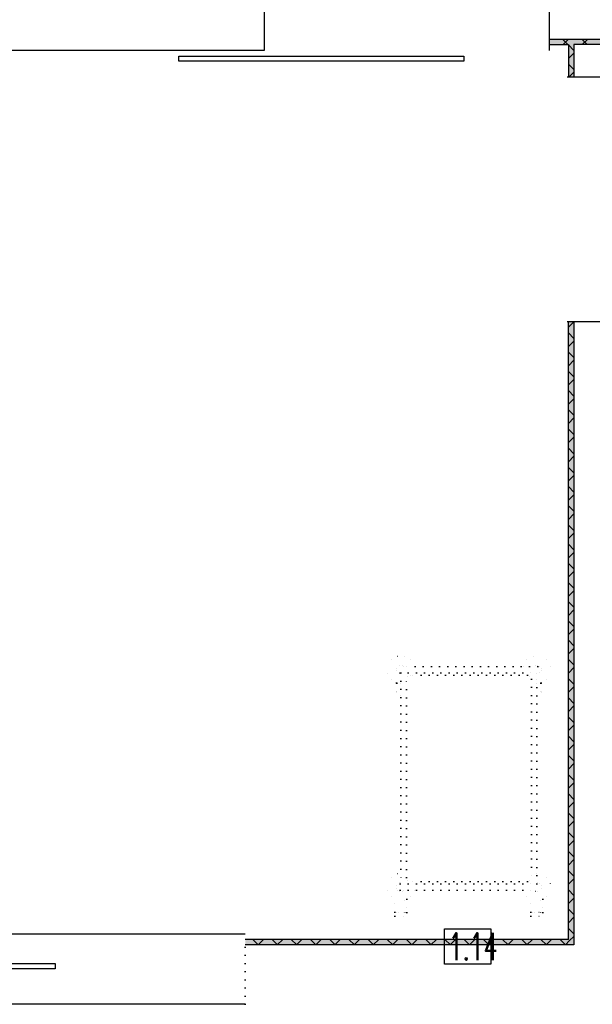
# Model space of a CAD drawing. Header units: millimetres. Extents: x 0 to 40100, y 0 to 29075.
# Tile 12 of 119: x 10608 to 12715, y 14220 to 17845. Entities that reach past the tile are written whole.
import ezdxf

# ---------------------------------------------------------------- set-up
doc = ezdxf.new("R2010")
doc.units = ezdxf.units.MM
doc.header["$MEASUREMENT"] = 0
doc.linetypes.add('AUSGEZOGEN', pattern=[0, 0])
doc.linetypes.add('PUNKTIERT', pattern=[30, 0, -30])
doc.layers.get('0').update_dxf_attribs({"linetype": 'CONTINUOUS'})
for name, color, linetype, true_color in [('ibmp_KT_Einrichtung', 7, 'AUSGEZOGEN', 0x000080), ('ibmp_KT_Fenster_Türen_Durchbrüche', 7, 'AUSGEZOGEN', 0x008080), ('ibmp_KT_Grundriss', 6, 'AUSGEZOGEN', 0xff00ff), ('ibmp_KT_Grundriss_Grundfläche', 7, 'AUSGEZOGEN', 0xffc6ff), ('ibmp_KT_Grundriss_Schraffur', 6, 'AUSGEZOGEN', 0xff00ff), ('IBMP_KT_POS-NUMMERN', 7, 'AUSGEZOGEN', 0xff8c55)]:
    doc.layers.add(name, color=color, linetype=linetype, true_color=true_color)
doc.styles.get("Standard").update_dxf_attribs({"font": 'TXT.SHX'})

# ---------------------------------------------------------------- blocks, each defined once
blk = doc.blocks.new('_SWS_COLOR_BLOCK_46')
at = {"layer": 'ibmp_KT_Grundriss_Grundfläche', "color": 0, "true_color": 0xfefefe}
for points in [[(12558, 17754), (19024.7, 17774), (19004.7, 17754)], [(12558, 17754), (12558, 17774), (19024.7, 17774)]]:
    blk.add_solid(points, dxfattribs=at)
at = {"color": 0, "true_color": 0x000000}
blk.add_attdef('', (0, 0), '', height=1, dxfattribs=at)
blk = doc.blocks.new('_SWS_COLOR_BLOCK_108')
at = {"layer": 'ibmp_KT_Grundriss_Grundfläche', "color": 0, "true_color": 0xfefefe}
for points in [[(12627.3, 17754), (12647.3, 17634), (12627.3, 17634)], [(12627.3, 17754), (12647.3, 17754), (12647.3, 17634)]]:
    blk.add_solid(points, dxfattribs=at)
at = {"color": 0, "true_color": 0x000000}
blk.add_attdef('', (0, 0), '', height=1, dxfattribs=at)
blk = doc.blocks.new('_SWS_COLOR_BLOCK_109')
at = {"layer": 'ibmp_KT_Grundriss_Grundfläche', "color": 0, "true_color": 0xfefefe}
for points in [[(12627.3, 16734), (12647.3, 14439), (12627.3, 14459)], [(12627.3, 16734), (12647.3, 16734), (12647.3, 14439)]]:
    blk.add_solid(points, dxfattribs=at)
at = {"color": 0, "true_color": 0x000000}
blk.add_attdef('', (0, 0), '', height=1, dxfattribs=at)
blk = doc.blocks.new('_SWS_COLOR_BLOCK_110')
at = {"layer": 'ibmp_KT_Grundriss_Grundfläche', "color": 0, "true_color": 0xfefefe}
for points in [[(12627.3, 14459), (11438, 14439), (11438, 14459)], [(12627.3, 14459), (12647.3, 14439), (11438, 14439)]]:
    blk.add_solid(points, dxfattribs=at)
at = {"color": 0, "true_color": 0x000000}
blk.add_attdef('', (0, 0), '', height=1, dxfattribs=at)
blk = doc.blocks.new('BLOCK_00290')
at = {"layer": 'ibmp_KT_Einrichtung', "color": 0, "linetype": 'PUNKTIERT', "true_color": 0x000000}
for p, q in [((11974.5, 15488.7), (11961.1, 15465.5)), ((11974.5, 15488.7), (11997.7, 15502.1)), ((11997.7, 15502.1), (12024.5, 15502.1)), ((12024.5, 15502.1), (12047.7, 15488.7)), ((12047.7, 15488.7), (12061.1, 15465.5)), ((12047.7, 15488.7), (12047.71, 15488.7)), ((12047.71, 15488.7), (12061.1, 15465.5)), ((12474.5, 15488.7), (12461.1, 15465.5)), ((12474.5, 15488.7), (12497.7, 15502.1)), ((12497.7, 15502.1), (12524.5, 15502.1)), ((12547.7, 15488.7), (12524.5, 15502.1)), ((12547.7, 15488.7), (12561.1, 15465.5)), ((12547.7, 15488.7), (12547.71, 15488.7)), ((12561.1, 15465.5), (12547.71, 15488.7)), ((11961.1, 15438.68), (11961.1, 15465.5)), ((11995.45, 15456.28), (11999.65, 15463.56)), ((11995.46, 15447.9), (11995.45, 15456.28)), ((11995.46, 15447.9), (11999.65, 15440.64)), ((12006.91, 15467.74), (11999.65, 15463.56)), ((12015.29, 15467.74), (12006.91, 15467.74)), ((12514.32, 15464.1), (12007.88, 15464.1)), ((12021.61, 15464.1), (12015.29, 15467.74)), ((12061.1, 15464.1), (12061.1, 15465.5)), ((12461.1, 15464.1), (12461.1, 15465.5)), ((12506.91, 15467.74), (12500.59, 15464.1)), ((12515.29, 15467.74), (12506.91, 15467.74)), ((12522.56, 15463.54), (12515.29, 15467.74)), ((12526.74, 15447.9), (12522.55, 15440.64)), ((12522.56, 15463.54), (12526.75, 15456.3)), ((12526.75, 15456.3), (12526.74, 15447.9)), ((12561.1, 15465.5), (12561.1, 15438.7)), ((11974.49, 15415.5), (11961.1, 15438.68)), ((11974.49, 15415.5), (11997.71, 15402.1)), ((12006.91, 15436.46), (11999.65, 15440.64)), ((12011.1, 15436.46), (12006.91, 15436.46)), ((12007.88, 15440.1), (12514.32, 15440.1)), ((12011.1, 15440.1), (12011.1, 14664.1)), ((12036.46, 15426.74), (12031.1, 15417.46)), ((12031.1, 14686.74), (12031.1, 15417.46)), ((12045.74, 15432.1), (12036.46, 15426.74)), ((12476.46, 15432.1), (12045.74, 15432.1)), ((12476.46, 15432.1), (12485.74, 15426.74)), ((12485.74, 15426.74), (12491.1, 15417.46)), ((12491.1, 15417.46), (12491.1, 14686.74)), ((12511.1, 14664.1), (12511.1, 15440.1)), ((12511.1, 15436.46), (12515.29, 15436.46)), ((12522.55, 15440.64), (12515.29, 15436.46)), ((12547.7, 15415.48), (12524.5, 15402.1)), ((12547.7, 15415.48), (12561.1, 15438.7)), ((12547.7, 15415.48), (12561.1, 15438.7)), ((11995.1, 15403.6), (11995.1, 15369.1)), ((11996.1, 15403.02), (11996.1, 15357.1)), ((12011.1, 15402.1), (11997.71, 15402.1)), ((12511.1, 15402.1), (12524.5, 15402.1)), ((12526.1, 15403.02), (12526.1, 15357.1)), ((12527.1, 15403.6), (12527.1, 15369.1)), ((11996.1, 15369.1), (11995.1, 15369.1)), ((12011.1, 15357.1), (11996.1, 15357.1)), ((12511.1, 15357.1), (12526.1, 15357.1)), ((12527.1, 15369.1), (12526.1, 15369.1)), ((11974.5, 14688.7), (11961.1, 14665.5)), ((11974.5, 14688.7), (11997.7, 14702.1)), ((11997.7, 14702.1), (12011.1, 14702.1)), ((12031.1, 14686.74), (12036.46, 14677.46)), ((12485.74, 14677.46), (12491.1, 14686.74)), ((12511.1, 14702.1), (12524.5, 14702.1)), ((12547.7, 14688.7), (12524.5, 14702.1)), ((12547.7, 14688.7), (12561.1, 14665.5)), ((12547.7, 14688.7), (12547.71, 14688.7)), ((12561.1, 14665.5), (12547.71, 14688.7)), ((11961.1, 14638.68), (11961.1, 14665.5)), ((11995.45, 14656.28), (11999.65, 14663.56)), ((11995.46, 14647.9), (11995.45, 14656.28)), ((11999.65, 14640.64), (11995.46, 14647.9)), ((12006.91, 14667.74), (11999.65, 14663.56)), ((12011.1, 14667.74), (12006.91, 14667.74)), ((12007.88, 14664.1), (12514.32, 14664.1)), ((12036.46, 14677.46), (12045.74, 14672.1)), ((12476.46, 14672.1), (12045.74, 14672.1)), ((12476.46, 14672.1), (12485.74, 14677.46)), ((12515.29, 14667.74), (12511.1, 14667.74)), ((12522.56, 14663.54), (12515.29, 14667.74)), ((12526.74, 14647.9), (12522.55, 14640.64)), ((12522.56, 14663.54), (12526.75, 14656.3)), ((12526.75, 14656.3), (12526.74, 14647.9)), ((12561.1, 14665.5), (12561.1, 14638.7)), ((11974.49, 14615.5), (11961.1, 14638.68)), ((11974.49, 14615.5), (11997.71, 14602.1)), ((12006.91, 14636.46), (11999.65, 14640.64)), ((12015.29, 14636.46), (12006.91, 14636.46)), ((12007.88, 14640.1), (12514.32, 14640.1)), ((12021.6, 14640.1), (12015.29, 14636.46)), ((12047.7, 14615.48), (12024.5, 14602.1)), ((12047.7, 14615.48), (12061.1, 14638.7)), ((12047.7, 14615.48), (12061.1, 14638.7)), ((12061.1, 14640.1), (12061.1, 14638.7)), ((12461.1, 14638.68), (12461.1, 14640.1)), ((12474.49, 14615.5), (12461.1, 14638.68)), ((12474.49, 14615.5), (12497.71, 14602.1)), ((12506.91, 14636.46), (12500.6, 14640.1)), ((12506.91, 14636.46), (12515.29, 14636.46)), ((12515.29, 14636.46), (12522.55, 14640.64)), ((12547.7, 14615.48), (12524.5, 14602.1)), ((12547.7, 14615.48), (12561.1, 14638.7)), ((12547.7, 14615.48), (12561.1, 14638.7)), ((11989.1, 14559.72), (11989.1, 14607.06)), ((12024.5, 14602.1), (11997.71, 14602.1)), ((12033.1, 14607.06), (12033.1, 14559.72)), ((12489.1, 14559.72), (12489.1, 14607.06)), ((12524.5, 14602.1), (12497.71, 14602.1)), ((12533.1, 14607.06), (12533.1, 14559.72)), ((11989.1, 14559.72), (12033.1, 14559.72)), ((11989.1, 14544.1), (11989.1, 14558.72)), ((12033.1, 14558.72), (11989.1, 14558.72)), ((11989.1, 14544.1), (12033.1, 14544.1)), ((11996.1, 14559.72), (11996.1, 14558.72)), ((12026.1, 14558.72), (12026.1, 14559.72)), ((12033.1, 14558.72), (12033.1, 14544.1)), ((12489.1, 14559.72), (12533.1, 14559.72)), ((12489.1, 14544.1), (12489.1, 14558.72)), ((12533.1, 14558.72), (12489.1, 14558.72)), ((12489.1, 14544.1), (12533.1, 14544.1)), ((12496.1, 14559.72), (12496.1, 14558.72)), ((12526.1, 14558.72), (12526.1, 14559.72)), ((12533.1, 14558.72), (12533.1, 14544.1))]:
    blk.add_line(p, q, dxfattribs=at)
at = {"color": 0, "true_color": 0x000000}
blk.add_attdef('', (0, 0), '', height=1, dxfattribs=at)
blk = doc.blocks.new('BLOCK_00443')
at = {"layer": 'ibmp_KT_Fenster_Türen_Durchbrüche', "color": 0, "linetype": 'PUNKTIERT', "true_color": 0x000000}
blk.add_line((10458.1, 17732.1), (10458.1, 18012.1), dxfattribs=at)
at = {"layer": 'ibmp_KT_Fenster_Türen_Durchbrüche', "color": 0, "linetype": 'AUSGEZOGEN', "true_color": 0x000000}
for p, q in [((10458.1, 18012.1), (11508.1, 18012.1)), ((11508.1, 18012.1), (11508.1, 17732.1)), ((12558.1, 17732.1), (12558.1, 18012.1)), ((11508.1, 17732.1), (10458.1, 17732.1)), ((11193.1, 17711.44), (12243.1, 17711.44)), ((11193.1, 17692.76), (11193.1, 17711.44)), ((12243.1, 17692.76), (11193.1, 17692.76)), ((12243.1, 17711.44), (12243.1, 17692.76))]:
    blk.add_line(p, q, dxfattribs=at)
at = {"color": 0, "true_color": 0x000000}
blk.add_attdef('', (0, 0), '', height=1, dxfattribs=at)
blk = doc.blocks.new('BLOCK_00445')
at = {"layer": 'ibmp_KT_Fenster_Türen_Durchbrüche', "color": 0, "linetype": 'AUSGEZOGEN', "true_color": 0x000000}
for p, q in [((9438.1, 14220.1), (9438.1, 14480.1)), ((10438.1, 14480.1), (10438.1, 14220.1)), ((10438.1, 14480.1), (11438.1, 14480.1)), ((9738.1, 14370.1), (10738.1, 14370.1)), ((9738.1, 14350.1), (9738.1, 14370.1)), ((10738.1, 14370.1), (10738.1, 14350.1)), ((10738.1, 14350.1), (9738.1, 14350.1)), ((11438.1, 14220.1), (10438.1, 14220.1))]:
    blk.add_line(p, q, dxfattribs=at)
at = {"layer": 'ibmp_KT_Fenster_Türen_Durchbrüche', "color": 0, "linetype": 'PUNKTIERT', "true_color": 0x000000}
blk.add_line((11438.1, 14220.1), (11438.1, 14480.1), dxfattribs=at)
at = {"color": 0, "true_color": 0x000000}
blk.add_attdef('', (0, 0), '', height=1, dxfattribs=at)
blk = doc.blocks.new('BLOCK_00477')
at = {"layer": 'ibmp_KT_Fenster_Türen_Durchbrüche', "color": 0, "linetype": 'AUSGEZOGEN', "true_color": 0x000000}
for p, q in [((12793.1, 17634.1), (12623.1, 17634.1)), ((13693.1, 17634.1), (12793.1, 17634.1)), ((12623.1, 16734.1), (12793.1, 16734.1))]:
    blk.add_line(p, q, dxfattribs=at)
blk.add_arc((12793.1, 17634.1), 900, 270, 360, dxfattribs=at)
at = {"color": 0, "true_color": 0x000000}
blk.add_attdef('', (0, 0), '', height=1, dxfattribs=at)

msp = doc.modelspace()

# ---------------------------------------------------------------- linework, layer by layer
at = {"layer": 'ibmp_KT_Grundriss', "color": 0, "linetype": 'AUSGEZOGEN', "true_color": 0x000000}
for p, q in [((12558.1, 17773.98), (19024.74, 17773.98)), ((12558.1, 17753.98), (12627.24, 17753.98)), ((12627.24, 17753.98), (12627.24, 17634.1)), ((12647.24, 17753.98), (12647.24, 17634.1)), ((19004.74, 17753.98), (12647.24, 17753.98)), ((12627.24, 14458.98), (12627.24, 16734.1)), ((12647.24, 16734.1), (12647.24, 14438.98)), ((12627.24, 14458.98), (11438.1, 14458.98)), ((12647.24, 14438.98), (11438.1, 14438.98))]:
    msp.add_line(p, q, dxfattribs=at)
at = {"layer": 'ibmp_KT_Grundriss_Schraffur', "color": 0, "linetype": 'AUSGEZOGEN', "true_color": 0x000000}
for p, q in [((12625.61, 17753.98), (12605.61, 17773.98)), ((12627.95, 17773.98), (12607.95, 17753.98)), ((12676.32, 17773.98), (12696.32, 17753.98)), ((12698.66, 17773.98), (12678.66, 17753.98)), ((12647.24, 17732.36), (12627.24, 17752.36)), ((12647.24, 17722.56), (12627.24, 17702.56)), ((12627.24, 17681.64), (12647.24, 17661.64)), ((12629.48, 17634.1), (12647.24, 17651.86)), ((12647.24, 16732.62), (12627.24, 16712.62)), ((12647.24, 16671.71), (12627.24, 16691.71)), ((12627.24, 16641.92), (12647.24, 16661.92)), ((12627.24, 16621), (12647.24, 16601)), ((12627.24, 16571.21), (12647.24, 16591.21)), ((12647.24, 16530.28), (12627.24, 16550.28)), ((12627.24, 16500.5), (12647.24, 16520.5)), ((12627.24, 16479.58), (12647.24, 16459.58)), ((12627.24, 16429.78), (12647.24, 16449.78)), ((12647.24, 16388.87), (12627.24, 16408.87)), ((12627.24, 16359.08), (12647.24, 16379.08)), ((12627.24, 16338.16), (12647.24, 16318.16)), ((12627.24, 16288.36), (12647.24, 16308.36)), ((12647.24, 16247.44), (12627.24, 16267.44)), ((12627.24, 16217.66), (12647.24, 16237.66)), ((12627.24, 16196.74), (12647.24, 16176.74)), ((12627.24, 16146.94), (12647.24, 16166.94)), ((12647.24, 16106.02), (12627.24, 16126.02)), ((12627.24, 16076.24), (12647.24, 16096.24)), ((12627.24, 16055.32), (12647.24, 16035.32)), ((12627.24, 16005.52), (12647.24, 16025.52)), ((12647.24, 15964.6), (12627.24, 15984.6)), ((12627.24, 15934.82), (12647.24, 15954.82)), ((12627.24, 15913.9), (12647.24, 15893.9)), ((12627.24, 15864.1), (12647.24, 15884.1)), ((12647.24, 15823.18), (12627.24, 15843.18)), ((12627.24, 15793.4), (12647.24, 15813.4)), ((12627.24, 15772.48), (12647.24, 15752.48)), ((12627.24, 15722.68), (12647.24, 15742.68)), ((12647.24, 15681.76), (12627.24, 15701.76)), ((12627.24, 15651.98), (12647.24, 15671.98)), ((12627.24, 15631.06), (12647.24, 15611.06)), ((12627.24, 15581.26), (12647.24, 15601.26)), ((12647.24, 15540.34), (12627.24, 15560.34)), ((12627.24, 15510.56), (12647.24, 15530.56)), ((12627.24, 15489.64), (12647.24, 15469.64)), ((12627.24, 15439.84), (12647.24, 15459.84)), ((12647.24, 15398.92), (12627.24, 15418.92)), ((12627.24, 15369.14), (12647.24, 15389.14)), ((12627.24, 15348.22), (12647.24, 15328.22)), ((12627.24, 15298.42), (12647.24, 15318.42)), ((12647.24, 15257.5), (12627.24, 15277.5)), ((12627.24, 15227.72), (12647.24, 15247.72)), ((12627.24, 15206.8), (12647.24, 15186.8)), ((12627.24, 15157), (12647.24, 15177)), ((12647.24, 15116.08), (12627.24, 15136.08)), ((12627.24, 15086.3), (12647.24, 15106.3)), ((12627.24, 15065.38), (12647.24, 15045.38)), ((12627.24, 15015.58), (12647.24, 15035.58)), ((12647.24, 14974.66), (12627.24, 14994.66)), ((12627.24, 14944.88), (12647.24, 14964.88)), ((12627.24, 14923.96), (12647.24, 14903.96)), ((12627.24, 14874.16), (12647.24, 14894.16)), ((12647.24, 14833.24), (12627.24, 14853.24)), ((12627.24, 14803.46), (12647.24, 14823.46)), ((12627.24, 14782.54), (12647.24, 14762.54)), ((12627.24, 14732.74), (12647.24, 14752.74)), ((12647.24, 14691.82), (12627.24, 14711.82)), ((12627.24, 14662.04), (12647.24, 14682.04)), ((12627.24, 14641.12), (12647.24, 14621.12)), ((12627.24, 14591.32), (12647.24, 14611.32)), ((12647.24, 14550.4), (12627.24, 14570.4)), ((12627.24, 14520.62), (12647.24, 14540.62)), ((12627.24, 14499.7), (12647.24, 14479.7)), ((12631.78, 14454.44), (12647.24, 14469.9)), ((11485.88, 14438.98), (11465.88, 14458.98)), ((11504.96, 14458.98), (11484.96, 14438.98)), ((11536.59, 14458.98), (11556.59, 14438.98)), ((11575.67, 14458.98), (11555.67, 14438.98)), ((11607.3, 14458.98), (11627.3, 14438.98)), ((11646.38, 14458.98), (11626.38, 14438.98)), ((11678.01, 14458.98), (11698.01, 14438.98)), ((11717.09, 14458.98), (11697.09, 14438.98)), ((11748.72, 14458.98), (11768.72, 14438.98)), ((11787.8, 14458.98), (11767.8, 14438.98)), ((11819.43, 14458.98), (11839.43, 14438.98)), ((11858.51, 14458.98), (11838.51, 14438.98)), ((11890.14, 14458.98), (11910.14, 14438.98)), ((11929.22, 14458.98), (11909.22, 14438.98)), ((11960.85, 14458.98), (11980.85, 14438.98)), ((11999.93, 14458.98), (11979.93, 14438.98)), ((12031.56, 14458.98), (12051.56, 14438.98)), ((12070.64, 14458.98), (12050.64, 14438.98)), ((12102.27, 14458.98), (12122.27, 14438.98)), ((12141.35, 14458.98), (12121.35, 14438.98)), ((12172.98, 14458.98), (12192.98, 14438.98)), ((12212.06, 14458.98), (12192.06, 14438.98)), ((12243.69, 14458.98), (12263.69, 14438.98)), ((12282.77, 14458.98), (12262.77, 14438.98)), ((12314.4, 14458.98), (12334.4, 14438.98)), ((12353.48, 14458.98), (12333.48, 14438.98)), ((12385.11, 14458.98), (12405.11, 14438.98)), ((12424.19, 14458.98), (12404.19, 14438.98)), ((12455.82, 14458.98), (12475.82, 14438.98)), ((12494.9, 14458.98), (12474.9, 14438.98)), ((12526.53, 14458.98), (12546.53, 14438.98)), ((12565.61, 14458.98), (12545.61, 14438.98)), ((12597.24, 14458.98), (12617.24, 14438.98)), ((12616.32, 14438.98), (12631.78, 14454.44))]:
    msp.add_line(p, q, dxfattribs=at)
at = {"layer": 'IBMP_KT_POS-NUMMERN', "color": 0, "linetype": 'AUSGEZOGEN', "true_color": 0x000000}
for p, q in [((12171.83, 14498.1), (12342.37, 14498.1)), ((12171.83, 14368.1), (12171.83, 14498.1)), ((12342.37, 14498.1), (12342.37, 14368.1)), ((12342.37, 14368.1), (12171.83, 14368.1))]:
    msp.add_line(p, q, dxfattribs=at)

# ---------------------------------------------------------------- block references
at = {"layer": 'ibmp_KT_Einrichtung', "color": 0, "true_color": 0x000000}
msp.add_blockref('BLOCK_00290', (0, 0), dxfattribs=at)
at = {"layer": 'ibmp_KT_Fenster_Türen_Durchbrüche', "color": 0, "true_color": 0x000000}
for name in ['BLOCK_00443', 'BLOCK_00477', 'BLOCK_00445']:
    msp.add_blockref(name, (0, 0), dxfattribs=at)
at = {"layer": 'ibmp_KT_Grundriss_Grundfläche', "color": 0, "true_color": 0x000000}
for name in ['_SWS_COLOR_BLOCK_46', '_SWS_COLOR_BLOCK_108', '_SWS_COLOR_BLOCK_109', '_SWS_COLOR_BLOCK_110']:
    msp.add_blockref(name, (0, 0), dxfattribs=at)

# ---------------------------------------------------------------- texts
at = {"layer": 'IBMP_KT_POS-NUMMERN', "color": 0, "true_color": 0x000000, "width": 0.6}
msp.add_text('1.14', height=100, dxfattribs=at).set_placement((12186.83, 14383.1))

doc.saveas('drawing.dxf')
